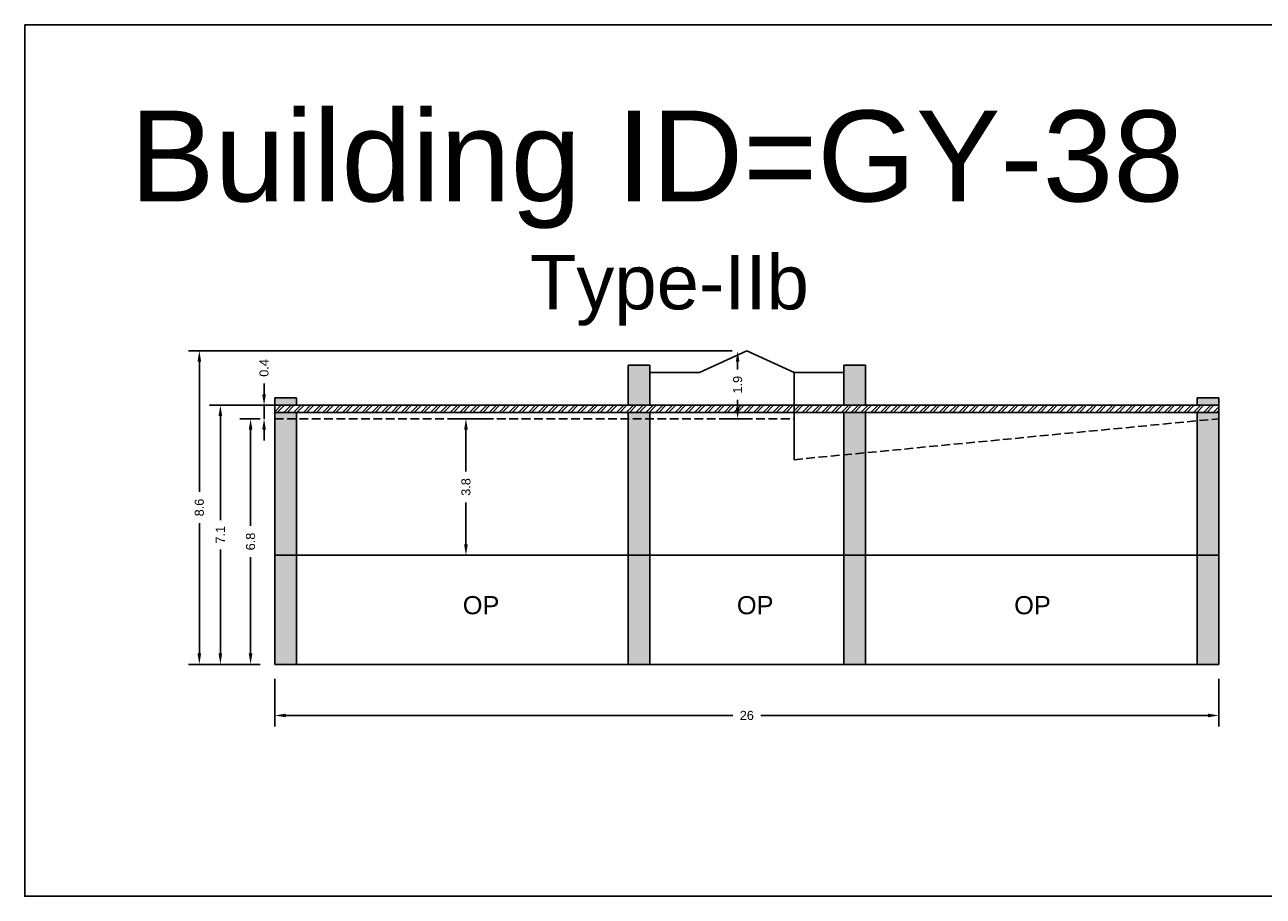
# Model space of a CAD drawing. Header units: metres. Extents: x 3416649 to 3417076, y -6712857 to -6712690.
# Tile 31 of 43: x 3416932 to 3416966, y -6712823 to -6712799. Entities that reach past the tile are written whole.
import ezdxf

# ---------------------------------------------------------------- set-up
doc = ezdxf.new("R2010")
doc.units = ezdxf.units.M
doc.linetypes.add('ACAD_ISO02W100', pattern=[15, 12, -3])
doc.layers.add('Dotted', color=7, linetype='ACAD_ISO02W100', plot=False)
doc.styles.get("Standard").update_dxf_attribs({"font": 'arial.ttf'})
doc.dimstyles.new('ISO-25', dxfattribs={"dimtxt": 0.25, "dimasz": 0.3, "dimexe": 0.3, "dimexo": 0.4, "dimgap": 0.2, "dimtad": 0, "dimdec": 1, "dimdsep": 46, "dimtxsty": 'Standard', "dimcen": 2.5, "dimadec": 0, "dimazin": 0, "dimtfac": 1, "dimtdec": 1, "dimtmove": 0, "dimatfit": 3, "dimfxl": 1, "dimarcsym": 0})

# ---------------------------------------------------------------- blocks, each defined once
blk = doc.blocks.new('*D272')
at = {"color": 0, "lineweight": -2, "transparency": 16777216}
for p, q in [((3416938.034, -6712809.55), (3416937.469, -6712809.55)), ((3416937.769, -6712809.85), (3416937.769, -6712812.501)), ((3416937.769, -6712816.009), (3416937.769, -6712813.358)), ((3416938.034, -6712816.309), (3416937.469, -6712816.309))]:
    blk.add_line(p, q, dxfattribs=at)
at = {"color": 0, "transparency": 16777216}
for points in [[(3416937.719, -6712809.85), (3416937.819, -6712809.85), (3416937.769, -6712809.55)], [(3416937.719, -6712816.009), (3416937.819, -6712816.009), (3416937.769, -6712816.309)]]:
    blk.add_solid(points, dxfattribs=at)
at = {"layer": 'Defpoints', "color": 0, "transparency": 16777216}
for p in [(3416937.769, -6712809.55), (3416938.434, -6712809.55), (3416938.434, -6712816.309)]:
    blk.add_point(p, dxfattribs=at)
at = {"color": 0, "transparency": 16777216, "insert": (3416937.769, -6712812.929), "char_height": 0.25, "attachment_point": 5, "rotation": 90}
blk.add_mtext('6.8', dxfattribs=at)
blk = doc.blocks.new('*D273')
at = {"color": 0, "lineweight": -2, "transparency": 16777216}
for p, q in [((3416938.882, -6712809.179), (3416936.637, -6712809.179)), ((3416936.937, -6712809.479), (3416936.937, -6712812.341)), ((3416936.937, -6712816.009), (3416936.937, -6712813.146)), ((3416938.034, -6712816.309), (3416936.637, -6712816.309))]:
    blk.add_line(p, q, dxfattribs=at)
at = {"color": 0, "transparency": 16777216}
for points in [[(3416936.887, -6712809.479), (3416936.987, -6712809.479), (3416936.937, -6712809.179)], [(3416936.887, -6712816.009), (3416936.987, -6712816.009), (3416936.937, -6712816.309)]]:
    blk.add_solid(points, dxfattribs=at)
at = {"layer": 'Defpoints', "color": 0, "transparency": 16777216}
for p in [(3416936.937, -6712809.179), (3416939.282, -6712809.179), (3416938.434, -6712816.309)]:
    blk.add_point(p, dxfattribs=at)
at = {"color": 0, "transparency": 16777216, "insert": (3416936.937, -6712812.744), "char_height": 0.25, "attachment_point": 5, "rotation": 90}
blk.add_mtext('7.1', dxfattribs=at)
blk = doc.blocks.new('*D274')
at = {"color": 0, "lineweight": -2, "transparency": 16777216}
for p, q in [((3416951.034, -6712807.679), (3416950.881, -6712807.679)), ((3416951.181, -6712807.979), (3416951.181, -6712808.198)), ((3416951.181, -6712809.25), (3416951.181, -6712809.03)), ((3416950.732, -6712809.55), (3416951.481, -6712809.55))]:
    blk.add_line(p, q, dxfattribs=at)
at = {"color": 0, "transparency": 16777216}
for points in [[(3416951.131, -6712807.979), (3416951.231, -6712807.979), (3416951.181, -6712807.679)], [(3416951.131, -6712809.25), (3416951.231, -6712809.25), (3416951.181, -6712809.55)]]:
    blk.add_solid(points, dxfattribs=at)
at = {"layer": 'Defpoints', "color": 0, "transparency": 16777216}
for p in [(3416951.181, -6712807.679), (3416951.434, -6712807.679), (3416950.332, -6712809.55)]:
    blk.add_point(p, dxfattribs=at)
at = {"color": 0, "transparency": 16777216, "insert": (3416951.181, -6712808.614), "char_height": 0.25, "attachment_point": 5, "rotation": 90}
blk.add_mtext('1.9', dxfattribs=at)
blk = doc.blocks.new('*D275')
at = {"color": 0, "lineweight": -2, "transparency": 16777216}
for p, q in [((3416951.034, -6712807.679), (3416936.058, -6712807.679)), ((3416936.358, -6712807.979), (3416936.358, -6712811.566)), ((3416936.358, -6712816.009), (3416936.358, -6712812.422)), ((3416938.034, -6712816.309), (3416936.058, -6712816.309))]:
    blk.add_line(p, q, dxfattribs=at)
at = {"color": 0, "transparency": 16777216}
for points in [[(3416936.308, -6712807.979), (3416936.408, -6712807.979), (3416936.358, -6712807.679)], [(3416936.308, -6712816.009), (3416936.408, -6712816.009), (3416936.358, -6712816.309)]]:
    blk.add_solid(points, dxfattribs=at)
at = {"layer": 'Defpoints', "color": 0, "transparency": 16777216}
for p in [(3416936.358, -6712807.679), (3416951.434, -6712807.679), (3416938.434, -6712816.309)]:
    blk.add_point(p, dxfattribs=at)
at = {"color": 0, "transparency": 16777216, "insert": (3416936.358, -6712811.994), "char_height": 0.25, "attachment_point": 5, "rotation": 90}
blk.add_mtext('8.6', dxfattribs=at)
blk = doc.blocks.new('*D276')
at = {"color": 0, "lineweight": -2, "transparency": 16777216}
for p, q in [((3416938.434, -6712816.709), (3416938.434, -6712818.016)), ((3416964.434, -6712816.709), (3416964.434, -6712818.016)), ((3416938.734, -6712817.716), (3416951.053, -6712817.716)), ((3416964.134, -6712817.716), (3416951.816, -6712817.716))]:
    blk.add_line(p, q, dxfattribs=at)
at = {"color": 0, "transparency": 16777216}
for points in [[(3416938.734, -6712817.666), (3416938.734, -6712817.766), (3416938.434, -6712817.716)], [(3416964.134, -6712817.666), (3416964.134, -6712817.766), (3416964.434, -6712817.716)]]:
    blk.add_solid(points, dxfattribs=at)
at = {"layer": 'Defpoints', "color": 0, "transparency": 16777216}
for p in [(3416938.434, -6712816.309), (3416964.434, -6712816.309), (3416964.434, -6712817.716)]:
    blk.add_point(p, dxfattribs=at)
at = {"color": 0, "transparency": 16777216, "insert": (3416951.434, -6712817.716), "char_height": 0.25, "attachment_point": 5}
blk.add_mtext('26', dxfattribs=at)
blk = doc.blocks.new('*D277')
at = {"color": 0, "lineweight": -2, "transparency": 16777216}
for p, q in [((3416944.457, -6712809.55), (3416943.4, -6712809.55)), ((3416943.7, -6712809.85), (3416943.7, -6712811.002)), ((3416943.7, -6712813.009), (3416943.7, -6712811.857)), ((3416944.457, -6712813.309), (3416943.4, -6712813.309))]:
    blk.add_line(p, q, dxfattribs=at)
at = {"color": 0, "transparency": 16777216}
for points in [[(3416943.65, -6712809.85), (3416943.75, -6712809.85), (3416943.7, -6712809.55)], [(3416943.65, -6712813.009), (3416943.75, -6712813.009), (3416943.7, -6712813.309)]]:
    blk.add_solid(points, dxfattribs=at)
at = {"layer": 'Defpoints', "color": 0, "transparency": 16777216}
for p in [(3416943.7, -6712809.55), (3416944.857, -6712809.55), (3416944.857, -6712813.309)]:
    blk.add_point(p, dxfattribs=at)
at = {"color": 0, "transparency": 16777216, "insert": (3416943.7, -6712811.429), "char_height": 0.25, "attachment_point": 5, "rotation": 90}
blk.add_mtext('3.8', dxfattribs=at)
blk = doc.blocks.new('*D278')
at = {"color": 0, "lineweight": -2, "transparency": 16777216}
for p, q in [((3416938.14, -6712808.879), (3416938.14, -6712808.579)), ((3416938.034, -6712809.179), (3416937.84, -6712809.179)), ((3416938.14, -6712809.55), (3416938.14, -6712809.179)), ((3416938.034, -6712809.55), (3416937.84, -6712809.55)), ((3416938.14, -6712809.85), (3416938.14, -6712810.15))]:
    blk.add_line(p, q, dxfattribs=at)
at = {"color": 0, "transparency": 16777216}
for points in [[(3416938.09, -6712808.879), (3416938.19, -6712808.879), (3416938.14, -6712809.179)], [(3416938.09, -6712809.85), (3416938.19, -6712809.85), (3416938.14, -6712809.55)]]:
    blk.add_solid(points, dxfattribs=at)
at = {"layer": 'Defpoints', "color": 0, "transparency": 16777216}
for p in [(3416938.14, -6712809.179), (3416938.434, -6712809.179), (3416938.434, -6712809.55)]:
    blk.add_point(p, dxfattribs=at)
at = {"color": 0, "transparency": 16777216, "insert": (3416938.14, -6712808.152), "char_height": 0.25, "attachment_point": 5, "rotation": 90}
blk.add_mtext('0.4', dxfattribs=at)

msp = doc.modelspace()

# ---------------------------------------------------------------- hatches: boundary and pattern name
h = msp.add_hatch(color=256)
h.dxf.hatch_style = 1
h.paths.add_polyline_path([(3416938.434, -6712809.55), (3416939.034, -6712809.609), (3416939.034, -6712813.309), (3416938.434, -6712813.309)])
h.paths.add_polyline_path([(3416938.434, -6712808.979), (3416939.034, -6712808.979), (3416939.034, -6712809.179), (3416938.434, -6712809.179)])
h.paths.add_polyline_path([(3416938.434, -6712809.55), (3416938.434, -6712809.379), (3416939.034, -6712809.379), (3416939.034, -6712809.609)])
h.paths.add_polyline_path([(3416938.434, -6712813.309), (3416939.034, -6712813.309), (3416939.034, -6712816.309), (3416938.434, -6712816.309)])
h.paths.add_polyline_path([(3416948.164, -6712810.508), (3416948.764, -6712810.567), (3416948.764, -6712813.309), (3416948.164, -6712813.309)])
h.paths.add_polyline_path([(3416948.164, -6712813.309), (3416948.764, -6712813.309), (3416948.764, -6712816.309), (3416948.164, -6712816.309)])
h.paths.add_polyline_path([(3416948.164, -6712809.379), (3416948.764, -6712809.379), (3416948.764, -6712810.567), (3416948.164, -6712810.508)])
h.paths.add_polyline_path([(3416948.164, -6712808.079), (3416948.764, -6712808.079), (3416948.764, -6712809.179), (3416948.164, -6712809.179)])
h = msp.add_hatch(color=256)
h.dxf.hatch_style = 1
h.paths.add_polyline_path([(3416964.434, -6712809.55), (3416963.834, -6712809.609), (3416963.834, -6712813.309), (3416964.434, -6712813.309)])
h.paths.add_polyline_path([(3416964.434, -6712808.979), (3416963.834, -6712808.979), (3416963.834, -6712809.179), (3416964.434, -6712809.179)])
h.paths.add_polyline_path([(3416964.434, -6712809.55), (3416964.434, -6712809.379), (3416963.834, -6712809.379), (3416963.834, -6712809.609)])
h.paths.add_polyline_path([(3416964.434, -6712813.309), (3416963.834, -6712813.309), (3416963.834, -6712816.309), (3416964.434, -6712816.309)])
h.paths.add_polyline_path([(3416954.704, -6712810.508), (3416954.104, -6712810.567), (3416954.104, -6712813.309), (3416954.704, -6712813.309)])
h.paths.add_polyline_path([(3416954.704, -6712813.309), (3416954.104, -6712813.309), (3416954.104, -6712816.309), (3416954.704, -6712816.309)])
h.paths.add_polyline_path([(3416954.704, -6712809.379), (3416954.104, -6712809.379), (3416954.104, -6712810.567), (3416954.704, -6712810.508)])
h.paths.add_polyline_path([(3416954.704, -6712808.079), (3416954.104, -6712808.079), (3416954.104, -6712809.179), (3416954.704, -6712809.179)])
h = msp.add_hatch()
h.set_pattern_fill('ANSI32', color=256, scale=0.02)
h.set_pattern_definition([(45, (-18.47324, 2.78168), (-0.134703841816, 0.134703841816), []), (45, (-18.38344, 2.78168), (-0.134703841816, 0.134703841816), [])])
h.paths.add_polyline_path([(3416938.434, -6712809.179), (3416938.434, -6712809.379), (3416964.434, -6712809.379), (3416964.434, -6712809.179)])

# ---------------------------------------------------------------- linework, layer by layer
for points in [[(3416931.551, -6712798.71), (3416967.591, -6712798.71), (3416967.591, -6712822.69), (3416931.551, -6712822.69)], [(3416948.164, -6712813.309), (3416939.034, -6712813.309), (3416939.034, -6712816.309), (3416948.164, -6712816.309)], [(3416948.764, -6712813.309), (3416954.104, -6712813.309), (3416954.104, -6712816.309), (3416948.764, -6712816.309)], [(3416954.704, -6712813.309), (3416963.834, -6712813.309), (3416963.834, -6712816.309), (3416954.704, -6712816.309)]]:
    msp.add_lwpolyline(points, close=True)
for points in [[(3416950.134, -6712808.279), (3416951.434, -6712807.679)], [(3416952.734, -6712808.279), (3416951.434, -6712807.679)], [(3416948.164, -6712808.079), (3416948.164, -6712809.179)], [(3416948.164, -6712808.079), (3416948.764, -6712808.079)], [(3416948.764, -6712808.079), (3416948.764, -6712809.179)], [(3416954.104, -6712808.079), (3416954.104, -6712809.179)], [(3416954.104, -6712808.079), (3416954.704, -6712808.079)], [(3416954.704, -6712808.079), (3416954.704, -6712809.179)], [(3416948.764, -6712808.279), (3416950.134, -6712808.279)], [(3416952.734, -6712808.279), (3416954.104, -6712808.279)], [(3416952.734, -6712808.279), (3416952.734, -6712810.677)], [(3416938.434, -6712808.979), (3416938.434, -6712816.309)], [(3416938.434, -6712808.979), (3416939.034, -6712808.979)], [(3416938.434, -6712809.179), (3416964.434, -6712809.179)], [(3416939.034, -6712808.979), (3416939.034, -6712809.179)], [(3416963.834, -6712808.979), (3416963.834, -6712809.179)], [(3416963.834, -6712808.979), (3416964.434, -6712808.979)], [(3416964.434, -6712808.979), (3416964.434, -6712816.309)], [(3416938.434, -6712809.379), (3416964.434, -6712809.379)], [(3416939.034, -6712809.379), (3416939.034, -6712816.309)], [(3416948.164, -6712809.379), (3416948.164, -6712816.309)], [(3416948.764, -6712809.379), (3416948.764, -6712816.309)], [(3416954.104, -6712809.379), (3416954.104, -6712816.309)], [(3416954.704, -6712809.379), (3416954.704, -6712816.309)], [(3416963.834, -6712809.379), (3416963.834, -6712816.309)], [(3416938.434, -6712813.309), (3416964.434, -6712813.309)], [(3416938.434, -6712816.309), (3416964.434, -6712816.309)]]:
    msp.add_lwpolyline(points)
at = {"layer": 'Dotted', "ltscale": 0.02}
for points in [[(3416938.434, -6712809.55), (3416952.734, -6712809.55)], [(3416952.734, -6712810.677), (3416964.434, -6712809.55)]]:
    msp.add_lwpolyline(points, dxfattribs=at)

# ---------------------------------------------------------------- texts
at = {"attachment_point": 1}
for s, width, heights, insert, char_height in [('Building ID=GY-38', 67.86454, [0.517], (3416934.448, -6712801.07), 2.5), ('Type-IIb ', 9.99112, [0.517], (3416945.458, -6712805.041), 1.5), ('OP', 1.17554, [0], (3416943.612, -6712814.431), 0.5), ('OP', 1.17554, [0], (3416951.16, -6712814.431), 0.5), ('OP', 1.17554, [0], (3416958.796, -6712814.431), 0.5)]:
    msp.add_mtext_dynamic_manual_height_columns(s, width=width, gutter_width=12.5, heights=heights, dxfattribs=dict(at, insert=insert, char_height=char_height))

# ---------------------------------------------------------------- dimensions: what is measured, and where the dimension line sits
for base, p1, p2, picture, middle in [((3416936.358, -6712807.679), (3416938.434, -6712816.309), (3416951.434, -6712807.679), '*D275', (3416936.358, -6712811.994)), ((3416951.181, -6712807.679), (3416950.332, -6712809.55), (3416951.434, -6712807.679), '*D274', (3416951.181, -6712808.614)), ((3416938.14, -6712809.179), (3416938.434, -6712809.55), (3416938.434, -6712809.179), '*D278', (3416938.14, -6712808.152)), ((3416936.937, -6712809.179), (3416938.434, -6712816.309), (3416939.282, -6712809.179), '*D273', (3416936.937, -6712812.744)), ((3416937.769, -6712809.55), (3416938.434, -6712816.309), (3416938.434, -6712809.55), '*D272', (3416937.769, -6712812.929)), ((3416943.7, -6712809.55), (3416944.857, -6712813.309), (3416944.857, -6712809.55), '*D277', (3416943.7, -6712811.429))]:
    dim = msp.add_linear_dim(base=base, p1=p1, p2=p2, angle=90, dimstyle='ISO-25')
    dim.commit()
    dim.dimension.update_dxf_attribs({"geometry": picture, "text_midpoint": middle})
dim = msp.add_linear_dim(base=(3416964.434, -6712817.716), p1=(3416938.434, -6712816.309), p2=(3416964.434, -6712816.309), dimstyle='ISO-25')
dim.commit()
dim.dimension.update_dxf_attribs({"geometry": '*D276', "text_midpoint": (3416951.434, -6712817.716)})

doc.saveas('drawing.dxf')
